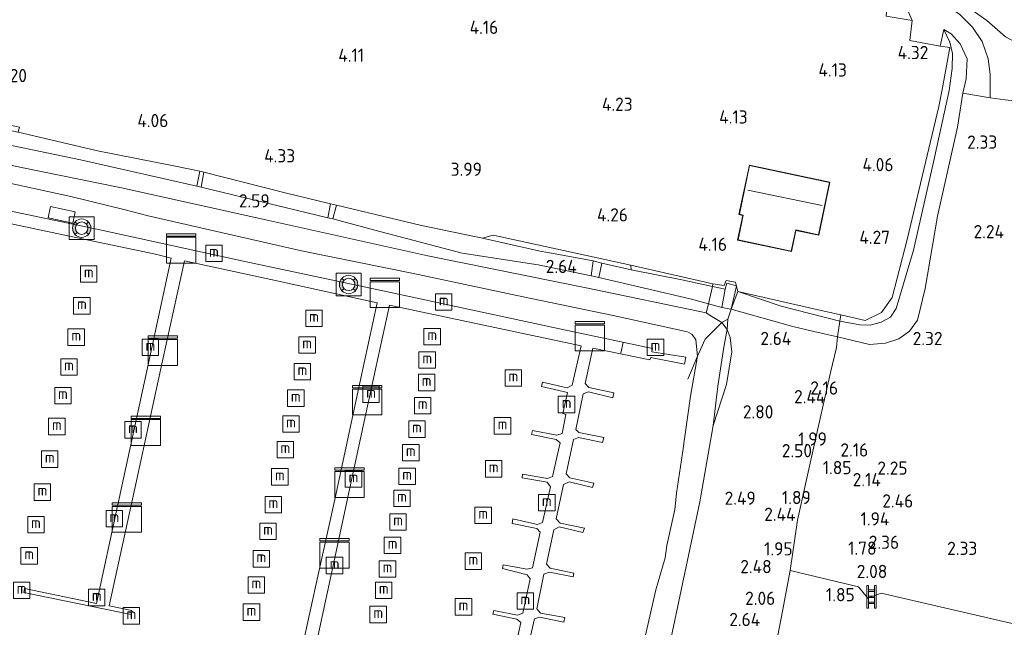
# Model space of a CAD drawing. Extents: x 141961 to 144947, y 416202 to 417778.
# Tile 88 of 122: x 143642 to 143776, y 417292 to 417375. Entities that reach past the tile are written whole.
import ezdxf
from ezdxf.enums import TextEntityAlignment as Align

# ---------------------------------------------------------------- set-up
doc = ezdxf.new("R2010")
doc.units = 0
for name, color, linetype, lineweight in [('B-ME-GR-GRAS-GV', 60, 'Continuous', 13), ('B-ME-GR-STRUIK-GV', 90, 'Continuous', 13), ('B-ME-GW-TALUD_KRUIN-G', 90, 'Continuous', 18), ('B-ME-GW-TALUD_TEEN-G', 90, 'Continuous', 18), ('B-ME-IE-MEUBILAIR_WATERWEGMEUBILAIR-S', 150, 'Continuous', 25), ('B-ME-IE-MEUBILAIR_WEGMEUBILAIR-S', 7, 'Continuous', 25), ('B-ME-IE-TERREINAFSCHEIDING_DOORGANG-G', 210, 'Continuous', 18), ('B-ME-IE-TERREINAFSCHEIDING_KUNSTMATIG_HEKWERK-G', 20, 'IE-TERREINAFSCHEIDING-KUNSTMATIG', 18), ('B-ME-KG-KADASTRAAL_DAKRAND-G', 170, 'Continuous', 18), ('B-ME-KG-KADASTRAAL_NOK-G', 10, 'Continuous', 18), ('B-ME-KW-KUNSTWERK_PONTON-GV', 170, 'Continuous', 18), ('B-ME-KW-KUNSTWERK_STEIGER-GV', 170, 'Continuous', 18), ('B-ME-OB-OEVERVOORZIENING-G', 7, 'Continuous', 18), ('B-ME-OG-BEBOUWING_TRAP-GV', 7, 'Continuous', 18), ('B-ME-OG-BEBOUWING_WONINGBOUW-GV', 7, 'Continuous', 18), ('B-ME-OG-HOOGTEPUNT-S', 7, 'Continuous', 25), ('B-ME-OG-TERREIN_RECREATIE-GV', 7, 'Continuous', 18), ('B-ME-OG-WATER_HAVEN-GV', 170, 'Continuous', 18), ('B-ME-VH-VERHARDING_BETON-GV', 252, 'Continuous', 18), ('B-ME-VH-VERHARDING_HALFVERHARDING-GV', 252, 'Continuous', 18)]:
    doc.layers.add(name, color=color, linetype=linetype, lineweight=lineweight)
doc.layers.add('B-ME-OG-BEBOUWING_TRAP-S', color=7, linetype='Continuous')
doc.styles.add('NLCS-ISO', font='NLCS-ISO.ttf')
doc.styles.add('NLCS-ISO-ANNOTATIVE-T18', font='NLCS-ISO.ttf', dxfattribs={"height": 1.8})
doc.linetypes.add('IE-TERREINAFSCHEIDING-KUNSTMATIG', pattern='A,4,[82,NLCS.SHX,S=0.75,R=90,X=0,Y=0],4,-2', length=10)

# ---------------------------------------------------------------- blocks, each defined once
blk = doc.blocks.new('SAL-HOOGTELABEL-SO')
at = {"color": 0, "linetype": 'ByBlock', "lineweight": -2, "style": 'NLCS-ISO-ANNOTATIVE-T18'}
blk.add_attdef('HOOGTE', text='', height=1.8, dxfattribs=at).set_placement((2.79, 0), align=Align.RIGHT)
blk = doc.blocks.new('SIE-WATER_MEERPAAL-SO')
at = {"color": 0, "linetype": 'ByBlock', "lineweight": 18}
blk.add_lwpolyline([(-1.12, -1.12), (1.12, -1.12), (1.12, 1.12), (-1.12, 1.12)], close=True, dxfattribs=at)
at = {"color": 0, "linetype": 'ByBlock', "lineweight": 18, "style": 'NLCS-ISO'}
blk.add_text('m', height=1.5, dxfattribs=at).set_placement((0, 0.28), align=Align.MIDDLE_CENTER)
blk = doc.blocks.new('SOG-WEG_TRAP-SO')
at = {"color": 0, "linetype": 'ByBlock', "lineweight": 18}
for points in [[(-0.42, -1.55), (-0.42, 1.55), (-0.62, 1.55), (-0.62, -1.55)], [(0.42, 1.55), (0.62, 1.55), (0.62, -1.55), (0.42, -1.55)]]:
    blk.add_lwpolyline(points, close=True, dxfattribs=at)
for points in [[(0.42, 0.93), (-0.42, 0.93)], [(0.42, 0.73), (-0.42, 0.73)], [(0.42, 0.1), (-0.42, 0.1)], [(0.42, -0.1), (-0.42, -0.1)], [(0.42, -0.72), (-0.42, -0.72)], [(0.42, -0.92), (-0.42, -0.92)]]:
    blk.add_lwpolyline(points, dxfattribs=at)
blk = doc.blocks.new('SKL-DATA_KAST-SO')
at = {"color": 0, "linetype": 'ByBlock', "lineweight": 18}
for points in [[(-2, 2), (2, 2), (2, 1.68), (-2, 1.68)], [(-2, 1.52), (2, 1.52), (2, -2), (-2, -2)]]:
    blk.add_lwpolyline(points, close=True, dxfattribs=at)
blk = doc.blocks.new('SOG-WATER_REDDINGSMIDDEL-SO')
at = {"linetype": 'ByBlock', "lineweight": 18}
h = blk.add_hatch(color=0, dxfattribs=at)
h.dxf.hatch_style = 1
h.paths.add_polyline_path([(1.25, 0, 0.187058), (0.92, 0.84), (0.63, 0.57, -0.187058), (0.85, 0, -0.187058), (0.63, -0.57), (0.92, -0.84, 0.187058)])
h.paths.add_polyline_path([(-0.63, 0.57), (-0.92, 0.84, 0.187058), (-1.25, 0, 0.187058), (-0.92, -0.84), (-0.63, -0.57, -0.187058), (-0.85, 0, -0.187058)])
at = {"color": 0, "linetype": 'ByBlock', "lineweight": 18}
blk.add_lwpolyline([(1.7, 1.55), (-1.7, 1.55), (-1.7, -1.55), (1.7, -1.55)], close=True, dxfattribs=at)
for points in [[(-0.63, 0.57), (-0.92, 0.84)], [(0.92, 0.84), (0.63, 0.57)], [(-0.63, -0.57), (-0.92, -0.84)], [(0.92, -0.84), (0.63, -0.57)]]:
    blk.add_lwpolyline(points, dxfattribs=at)
for radius in [1.25, 0.85]:
    blk.add_circle((0, 0), radius, dxfattribs=at)

msp = doc.modelspace()

# ---------------------------------------------------------------- linework, layer by layer
at = {"layer": 'B-ME-GR-GRAS-GV'}
for points in [[(143807.23, 417378.01, 6.77), (143807.83, 417365.33, 2.04), (143794.62, 417367.05, 1.8), (143780.45, 417369.77, 2.02), (143775.86, 417372.22, 2.82), (143773.32, 417374.43, 3.6), (143770.55, 417376.36, 4.09), (143767.11, 417378.21, 4.55), (143763.11, 417380.15, 5.04), (143759.36, 417382.41, 5.69), (143755.59, 417385.49, 6.65), (143757.15, 417385.49, 6.75), (143767.06, 417383.86, 6.84), (143780.19, 417382.37, 6.89), (143792.66, 417380.07, 6.77)], [(143807.83, 417365.33, 2.04), (143808.2, 417359.72, 1.92), (143799.45, 417360.94, 1.93), (143778.19, 417363.37, 2.17), (143775.81, 417363.64, 2.73), (143773.79, 417363.9, 2.92), (143773.78, 417367.15, 3.12), (143773.51, 417369.22, 3.06), (143772.66, 417371.58, 3.42), (143771.36, 417373.51, 3.64), (143769.63, 417375.26, 3.99), (143766.97, 417377.03, 4.41), (143762.21, 417380.06, 5.09), (143757.83, 417382.9, 5.93), (143756.17, 417384.32, 6.32), (143755.59, 417385.49, 6.65), (143759.36, 417382.41, 5.69), (143763.11, 417380.15, 5.04), (143767.11, 417378.21, 4.55), (143770.55, 417376.36, 4.09), (143773.32, 417374.43, 3.6), (143775.86, 417372.22, 2.82), (143780.45, 417369.77, 2.02), (143794.62, 417367.05, 1.8)], [(143763.87, 417333.68, 2.46), (143762.78, 417332.21, 2.44), (143761.33, 417331.16, 2.41), (143759.54, 417330.54, 2.5), (143757.35, 417330.36, 2.56), (143753.01, 417331.41, 2.63), (143753.33, 417333.54, 4.22), (143756.04, 417333.06, 4.08), (143757.44, 417333.02, 4.15), (143758.95, 417333.41, 4.14), (143760.22, 417334.07, 4.15), (143761, 417335.28, 4.15), (143763.36, 417343.22, 4.08), (143766.12, 417355.38, 4.09), (143768.17, 417364.92, 4.1), (143768.59, 417367.91, 4.19), (143768.65, 417369.94, 4.25), (143768.3, 417371.47, 4.16), (143767.46, 417373.19, 4.1), (143768.45, 417372.62, 3.83), (143769.68, 417371.23, 3.58), (143770.63, 417369.23, 3.26), (143770.5, 417366.48, 3.06), (143770.07, 417364.55, 3), (143769.34, 417359.93, 2.82), (143766.6, 417347.84, 2.58), (143764.93, 417337.97, 2.54)], [(143760.22, 417334.07, 4.15), (143758.95, 417333.41, 4.14), (143757.44, 417333.02, 4.15), (143756.04, 417333.06, 4.08), (143753.33, 417333.54, 4.22), (143753.47, 417334.39, 4.3), (143756.76, 417333.62, 4.19), (143758.98, 417334.72, 4.21), (143760.44, 417336.76, 4.22), (143762.49, 417344.64, 4.17), (143766.79, 417362.74, 4.21), (143767.27, 417365.25, 4.27), (143768.27, 417370.74, 4.28), (143766.99, 417370.95, 4.33), (143767.46, 417373.19, 4.1), (143768.3, 417371.47, 4.16), (143768.65, 417369.94, 4.25), (143768.59, 417367.91, 4.19), (143768.17, 417364.92, 4.1), (143766.12, 417355.38, 4.09), (143763.36, 417343.22, 4.08), (143761, 417335.28, 4.15)], [(143724.91, 417341.18, 4.04), (143724.93, 417340.54, 3.98), (143720.98, 417341.45, 3.93), (143719.8, 417341.74, 3.93), (143713.62, 417342.88, 3.93), (143712.57, 417343.07, 3.98), (143704.74, 417344.84, 3.95), (143706.17, 417345.24, 4.13)], [(143737.73, 417337.88, 4.05), (143737.29, 417335.42, 2.82), (143735.46, 417335.9, 2.64), (143736, 417338.28, 3.99)], [(143739.14, 417338.86, 4.34), (143739.47, 417337.57, 4.14), (143738.53, 417335.2, 2.86), (143739.1, 417337.52, 4.18), (143739.26, 417338.35, 4.21), (143737.95, 417338.72, 4.25), (143737.73, 417337.88, 4.05), (143736, 417338.28, 3.99), (143736.07, 417338.62, 4.24), (143737.58, 417338.41, 4.25), (143737.85, 417339.09, 4.31)], [(143753.33, 417333.54, 4.22), (143753.01, 417331.41, 2.63), (143749.79, 417332.12, 2.77), (143746.93, 417332.8, 2.83), (143738.53, 417335.2, 2.86), (143739.47, 417337.57, 4.14), (143745.35, 417335.58, 4.15)], [(143753.47, 417334.39, 4.3), (143753.33, 417333.54, 4.22), (143745.35, 417335.58, 4.15), (143739.47, 417337.57, 4.14), (143750.8, 417335.01, 4.3)], [(143738.1, 417333.83, 2.73), (143737.26, 417333.36, 2.55), (143735.93, 417334.16, 2.47), (143735.15, 417334.67, 2.42), (143735.46, 417335.9, 2.64), (143737.29, 417335.42, 2.82), (143738.53, 417335.2, 2.86)], [(143738.1, 417333.83, 2.73), (143737.98, 417332.41, 2.62), (143737.26, 417333.36, 2.55)], [(143737.92, 417324.94, 2.61), (143736.11, 417319.38, 2.54), (143736.75, 417324.73, 2.33), (143737.53, 417330.01, 2.28), (143737.98, 417332.41, 2.62), (143738.4, 417331.34, 2.54), (143738.62, 417329.36, 2.6)]]:
    msp.add_polyline3d(points, close=True, dxfattribs=at)
for points in [[(143762.38, 417376.2, 4.56), (143763.14, 417374.41, 4.45), (143759.63, 417375.01, 4.56)], [(143792.72, 417288.77, 2.34), (143774.97, 417292.87, 2.33), (143758.96, 417296.56, 2.33), (143757.11, 417295.88, 2.25), (143755.84, 417297.43, 2.21), (143746.56, 417299.66, 2.18), (143747.56, 417306.51, 1.95), (143749.64, 417315.86, 2.13), (143752.04, 417326.58, 2.5), (143752.85, 417329.95, 2.61), (143753.01, 417331.41, 2.63), (143757.35, 417330.36, 2.56), (143759.54, 417330.54, 2.5), (143761.33, 417331.16, 2.41), (143762.78, 417332.21, 2.44), (143763.87, 417333.68, 2.46), (143764.93, 417337.97, 2.54), (143766.6, 417347.84, 2.58), (143769.34, 417359.93, 2.82), (143770.07, 417364.55, 3), (143773.79, 417363.9, 2.92), (143775.81, 417363.64, 2.73)], [(143620.22, 417359.1, 2.44), (143642.05, 417354.45, 2.43), (143655.66, 417351.66, 2.47), (143675.66, 417347.22, 2.57), (143697.29, 417342.43, 2.47), (143719.05, 417338.04, 2.46), (143735.15, 417334.67, 2.42), (143735.93, 417334.16, 2.47), (143737.26, 417333.36, 2.55), (143734.99, 417331.11, 1.32), (143733.99, 417328.78, 1), (143733.73, 417331, 1), (143733.23, 417331.72, 1), (143732.62, 417332.11, 1), (143722.51, 417334.34, 1), (143710.28, 417336.84, 1), (143695.14, 417340.07, 1), (143680.12, 417343.09, 1), (143659.25, 417347.87, 1), (143656.15, 417348.7, 1), (143648.74, 417350.48, 1), (143635.78, 417353.32, 1)], [(143635.18, 417358.55, 2.58), (143650.06, 417355.47, 2.59), (143665.9, 417351.91, 2.77), (143666.49, 417351.76, 2.75), (143676.56, 417349.3, 2.72), (143683.7, 417347.61, 2.71), (143684.37, 417347.47, 2.7), (143690.08, 417345.93, 2.73), (143701.98, 417342.81, 2.69), (143712.29, 417341.2, 2.68), (143719.51, 417339.72, 2.57), (143720.56, 417339.48, 2.53), (143732.98, 417336.59, 2.63), (143735.46, 417335.9, 2.64), (143735.15, 417334.67, 2.42), (143719.05, 417338.04, 2.46), (143697.29, 417342.43, 2.47), (143675.66, 417347.22, 2.57), (143655.66, 417351.66, 2.47), (143642.05, 417354.45, 2.43), (143620.22, 417359.1, 2.44)], [(143730.38, 417290.56, 2.62), (143734.29, 417308.99, 2.47), (143736.11, 417319.38, 2.54), (143737.92, 417324.94, 2.61), (143738.62, 417329.36, 2.6), (143738.4, 417331.34, 2.54), (143737.98, 417332.41, 2.62), (143738.1, 417333.83, 2.73), (143738.53, 417335.2, 2.86), (143746.93, 417332.8, 2.83), (143749.79, 417332.12, 2.77), (143753.01, 417331.41, 2.63), (143752.85, 417329.95, 2.61), (143752.04, 417326.58, 2.5), (143749.64, 417315.86, 2.13), (143747.56, 417306.51, 1.95), (143746.56, 417299.66, 2.18), (143745.54, 417294.1, 2.15), (143743.6, 417283.96, 2.38)], [(143726.06, 417287.28, 1), (143728.29, 417297.04, 1), (143729.58, 417301.37, 1), (143729.8, 417303.05, 1), (143730.89, 417307.94, 1), (143731.11, 417310.16, 1), (143731.93, 417315.59, 1), (143733.03, 417323.33, 1), (143733.99, 417328.78, 1), (143734.99, 417331.11, 1.32), (143737.26, 417333.36, 2.55), (143737.98, 417332.41, 2.62), (143737.53, 417330.01, 2.28), (143736.75, 417324.73, 2.33), (143736.11, 417319.38, 2.54), (143734.29, 417308.99, 2.47), (143730.38, 417290.56, 2.62)], [(143777.87, 417256.36, 2.12), (143773.6, 417254.72, 2.25), (143768.94, 417252.46, 2.31), (143764.95, 417251.16, 2.25), (143761.69, 417251.1, 2.23), (143756.98, 417252.2, 2.29), (143753.23, 417253.38, 2.34), (143749.24, 417254.12, 2.35), (143743.15, 417254.18, 2.32), (143740.7, 417253.66, 2.27), (143737.76, 417252.16, 2.33), (143740.36, 417266.59, 2.35), (143743.6, 417283.96, 2.38), (143745.54, 417294.1, 2.15), (143746.56, 417299.66, 2.18), (143755.84, 417297.43, 2.21), (143757.11, 417295.88, 2.25), (143758.96, 417296.56, 2.33), (143774.97, 417292.87, 2.33), (143792.72, 417288.77, 2.34)]]:
    msp.add_polyline3d(points, dxfattribs=at)
at = {"layer": 'B-ME-GR-STRUIK-GV'}
for points in [[(143666.3, 417353.95, 4.12), (143665.9, 417351.91, 2.77), (143650.06, 417355.47, 2.59), (143635.18, 417358.55, 2.58), (143622.02, 417361.49, 2.56), (143610.19, 417363.53, 2.71), (143610.88, 417365.83, 3.98), (143632.25, 417361.22, 3.93), (143641.59, 417359.25, 4.06), (143643.72, 417358.76, 4.04), (143652.38, 417356.69, 3.96), (143663, 417354.61, 4.08)], [(143684.07, 417349.52, 4.05), (143683.7, 417347.61, 2.71), (143676.56, 417349.3, 2.72), (143666.49, 417351.76, 2.75), (143666.84, 417353.81, 4.12), (143677.91, 417350.99, 4.08)], [(143719.8, 417341.74, 3.93), (143719.51, 417339.72, 2.57), (143712.29, 417341.2, 2.68), (143701.98, 417342.81, 2.69), (143690.08, 417345.93, 2.73), (143684.37, 417347.47, 2.7), (143684.88, 417349.32, 4.05), (143696.42, 417346.57, 4.01), (143704.74, 417344.84, 3.95), (143712.57, 417343.07, 3.98), (143713.62, 417342.88, 3.93)], [(143736, 417338.28, 3.99), (143735.46, 417335.9, 2.64), (143732.98, 417336.59, 2.63), (143720.56, 417339.48, 2.53), (143720.98, 417341.45, 3.93), (143724.93, 417340.54, 3.98), (143731.83, 417339.17, 3.94)]]:
    msp.add_polyline3d(points, close=True, dxfattribs=at)
at = {"layer": 'B-ME-GW-TALUD_KRUIN-G'}
for points in [[(143767.46, 417373.19, 4.1), (143768.3, 417371.47, 4.16), (143768.65, 417369.94, 4.25), (143768.59, 417367.91, 4.19), (143768.17, 417364.92, 4.1), (143766.12, 417355.38, 4.09), (143763.36, 417343.22, 4.08), (143761, 417335.28, 4.15), (143760.22, 417334.07, 4.15), (143758.95, 417333.41, 4.14), (143757.44, 417333.02, 4.15), (143756.04, 417333.06, 4.08), (143753.33, 417333.54, 4.22), (143745.35, 417335.58, 4.15), (143739.47, 417337.57, 4.14)], [(143620.22, 417359.1, 2.44), (143642.05, 417354.45, 2.43), (143655.66, 417351.66, 2.47), (143675.66, 417347.22, 2.57), (143697.29, 417342.43, 2.47), (143719.05, 417338.04, 2.46), (143735.15, 417334.67, 2.42), (143735.93, 417334.16, 2.47), (143737.26, 417333.36, 2.55), (143737.98, 417332.41, 2.62), (143738.4, 417331.34, 2.54), (143738.62, 417329.36, 2.6), (143737.92, 417324.94, 2.61), (143736.11, 417319.38, 2.54)], [(143719.8, 417341.74, 3.93), (143713.62, 417342.88, 3.93), (143712.57, 417343.07, 3.98), (143704.74, 417344.84, 3.95)], [(143736, 417338.28, 3.99), (143731.83, 417339.17, 3.94), (143724.93, 417340.54, 3.98), (143720.98, 417341.45, 3.93)], [(143737.73, 417337.88, 4.05), (143736, 417338.28, 3.99)]]:
    msp.add_polyline3d(points, dxfattribs=at)
at = {"layer": 'B-ME-GW-TALUD_TEEN-G'}
for points in [[(143755.59, 417385.49, 6.65), (143759.36, 417382.41, 5.69), (143763.11, 417380.15, 5.04), (143767.11, 417378.21, 4.55), (143770.55, 417376.36, 4.09), (143773.32, 417374.43, 3.6), (143775.86, 417372.22, 2.82), (143780.45, 417369.77, 2.02), (143794.62, 417367.05, 1.8), (143807.83, 417365.33, 2.04)], [(143738.53, 417335.2, 2.86), (143746.93, 417332.8, 2.83), (143749.79, 417332.12, 2.77), (143753.01, 417331.41, 2.63), (143757.35, 417330.36, 2.56), (143759.54, 417330.54, 2.5), (143761.33, 417331.16, 2.41), (143762.78, 417332.21, 2.44), (143763.87, 417333.68, 2.46), (143764.93, 417337.97, 2.54), (143766.6, 417347.84, 2.58), (143769.34, 417359.93, 2.82), (143770.07, 417364.55, 3), (143770.5, 417366.48, 3.06), (143770.63, 417369.23, 3.26), (143769.68, 417371.23, 3.58), (143768.45, 417372.62, 3.83), (143767.46, 417373.19, 4.1)], [(143610.19, 417363.53, 2.71), (143622.02, 417361.49, 2.56), (143635.18, 417358.55, 2.58), (143650.06, 417355.47, 2.59), (143665.9, 417351.91, 2.77)], [(143666.49, 417351.76, 2.75), (143676.56, 417349.3, 2.72), (143683.7, 417347.61, 2.71)], [(143684.37, 417347.47, 2.7), (143690.08, 417345.93, 2.73), (143701.98, 417342.81, 2.69), (143712.29, 417341.2, 2.68), (143719.51, 417339.72, 2.57)], [(143720.56, 417339.48, 2.53), (143732.98, 417336.59, 2.63), (143735.46, 417335.9, 2.64), (143737.29, 417335.42, 2.82)]]:
    msp.add_polyline3d(points, dxfattribs=at)
at = {"layer": 'B-ME-IE-TERREINAFSCHEIDING_DOORGANG-G'}
for points in [[(143766.99, 417370.95, 4.33), (143762.85, 417371.72, 4.32)], [(143770.07, 417364.55, 3), (143773.79, 417363.9, 2.92), (143775.81, 417363.64, 2.73)], [(143737.85, 417339.09, 4.31), (143739.14, 417338.86, 4.34)], [(143723.52, 417329.18, 1.56), (143723.85, 417330.63, 1.48)], [(143752.85, 417329.95, 2.61), (143752.04, 417326.58, 2.5)]]:
    msp.add_polyline3d(points, dxfattribs=at)
at = {"layer": 'B-ME-IE-TERREINAFSCHEIDING_KUNSTMATIG_HEKWERK-G'}
for points in [[(143762.85, 417371.72, 4.32), (143763.14, 417374.41, 4.45), (143759.63, 417375.01, 4.56), (143759.76, 417376.52, 4.64), (143754.07, 417377.39, 4.62), (143754.26, 417378.78, 4.69), (143747.69, 417380.24, 4.75)], [(143739.14, 417338.86, 4.34), (143739.47, 417337.57, 4.14), (143750.8, 417335.01, 4.3), (143753.47, 417334.39, 4.3), (143756.76, 417333.62, 4.19), (143758.98, 417334.72, 4.21), (143760.44, 417336.76, 4.22), (143762.49, 417344.64, 4.17), (143766.79, 417362.74, 4.21), (143767.27, 417365.25, 4.27), (143768.27, 417370.74, 4.28), (143766.99, 417370.95, 4.33)], [(143610.99, 417366.23, 4.19), (143622.36, 417363.96, 4.15), (143632.27, 417361.93, 4.02), (143641.76, 417359.9, 4.02), (143641.59, 417359.25, 4.06), (143643.72, 417358.76, 4.04), (143652.38, 417356.69, 3.96), (143663, 417354.61, 4.08), (143666.3, 417353.95, 4.12)], [(143684.07, 417349.52, 4.05), (143677.91, 417350.99, 4.08), (143666.84, 417353.81, 4.12)], [(143704.74, 417344.84, 3.95), (143696.42, 417346.57, 4.01), (143684.88, 417349.32, 4.05)], [(143704.74, 417344.84, 3.95), (143706.17, 417345.24, 4.13), (143724.91, 417341.18, 4.04), (143736.07, 417338.62, 4.24), (143737.58, 417338.41, 4.25), (143737.85, 417339.09, 4.31)], [(143735.15, 417334.67, 2.42), (143735.46, 417335.9, 2.64), (143736, 417338.28, 3.99), (143736.07, 417338.62, 4.24)], [(143732.65, 417325.64, 1.01), (143733.99, 417328.78, 1), (143734.99, 417331.11, 1.32), (143737.26, 417333.36, 2.55), (143738.1, 417333.83, 2.73), (143738.53, 417335.2, 2.86), (143739.47, 417337.57, 4.14)], [(143752.85, 417329.95, 2.61), (143753.01, 417331.41, 2.63), (143753.33, 417333.54, 4.22), (143753.47, 417334.39, 4.3)], [(143738.1, 417333.83, 2.73), (143737.98, 417332.41, 2.62), (143737.53, 417330.01, 2.28), (143736.75, 417324.73, 2.33), (143736.11, 417319.38, 2.54)], [(143746.56, 417299.66, 2.18), (143747.56, 417306.51, 1.95), (143749.64, 417315.86, 2.13), (143752.04, 417326.58, 2.5)], [(143736.11, 417319.38, 2.54), (143734.29, 417308.99, 2.47), (143730.38, 417290.56, 2.62), (143727.39, 417276.63, 2.71), (143724.06, 417262.26, 2.49), (143723.17, 417258.45, 2.33)], [(143737.76, 417252.16, 2.33), (143740.36, 417266.59, 2.35), (143743.6, 417283.96, 2.38), (143745.54, 417294.1, 2.15), (143746.56, 417299.66, 2.18), (143755.84, 417297.43, 2.21), (143757.11, 417295.88, 2.25), (143758.96, 417296.56, 2.33), (143774.97, 417292.87, 2.33), (143792.72, 417288.77, 2.34), (143811.36, 417284.24, 2.3)]]:
    msp.add_polyline3d(points, dxfattribs=at)
at = {"layer": 'B-ME-KG-KADASTRAAL_DAKRAND-G'}
msp.add_polyline3d([(143750.41, 417345.3, 6.7), (143747.32, 417345.95, 6.75), (143746.71, 417343.07, 6.67), (143739.48, 417344.59, 6.74), (143740.2, 417347.97, 6.91), (143739.67, 417348.08, 6.92), (143741.06, 417354.69, 6.88), (143751.9, 417352.41, 6.83)], close=True, dxfattribs=at)
at = {"layer": 'B-ME-KG-KADASTRAAL_NOK-G'}
msp.add_polyline3d([(143740.81, 417351.34, 7.78), (143750.92, 417349.29, 7.68)], dxfattribs=at)
at = {"layer": 'B-ME-KW-KUNSTWERK_PONTON-GV'}
msp.add_polyline3d([(143649.35, 417348.42, 1.15), (143649.02, 417346.88, 1.16), (143645.65, 417347.61, 1.19), (143645.99, 417349.15, 1.19)], close=True, dxfattribs=at)
at = {"layer": 'B-ME-KW-KUNSTWERK_STEIGER-GV'}
for points in [[(143631.94, 417350.33, 1.49), (143652.94, 417345.9, 1.53), (143672.39, 417341.64, 1.48), (143691.4, 417337.63, 1.61), (143715.42, 417332.48, 1.52), (143727.87, 417329.84, 1.5), (143727.77, 417329.36, 1.45), (143732.4, 417328.63, 1.19), (143732.21, 417327.72, 1.21), (143727.63, 417328.59, 1.5), (143727.49, 417328.27, 1.45), (143719.75, 417329.87, 1.5), (143718.7, 417325.09, 1.56), (143719.19, 417324.53, 1.54), (143722.61, 417323.8, 1.54), (143722.47, 417323.14, 1.54), (143719.14, 417323.94, 1.54), (143718.43, 417323.69, 1.56), (143717.42, 417318.84, 1.54), (143717.83, 417318.39, 1.56), (143721.24, 417317.74, 1.41), (143721.03, 417317.05, 1.4), (143717.79, 417317.75, 1.53), (143717.09, 417317.45, 1.52), (143716.12, 417312.79, 1.52), (143716.61, 417312.23, 1.47), (143719.88, 417311.51, 1.4), (143719.7, 417310.95, 1.41), (143716.5, 417311.7, 1.47), (143715.76, 417311.35, 1.5), (143714.74, 417306.67, 1.49), (143715.3, 417306.09, 1.48), (143718.61, 417305.41, 1.48), (143718.39, 417304.8, 1.47), (143715.14, 417305.59, 1.48), (143714.45, 417305.2, 1.49), (143713.45, 417300.5, 1.52), (143713.95, 417299.98, 1.48), (143717.17, 417299.29, 1.46), (143717.04, 417298.81, 1.46), (143713.83, 417299.44, 1.48), (143713.07, 417299.14, 1.54), (143712.1, 417294.45, 1.51), (143712.6, 417293.87, 1.48), (143715.92, 417293.26, 1.43), (143715.77, 417292.63, 1.46), (143712.49, 417293.31, 1.51), (143711.78, 417293.09, 1.54), (143710.7, 417288.38, 1.54)], [(143680.15, 417288.97, 1.51), (143682.43, 417299.29, 1.5), (143684.55, 417308.89, 1.5), (143688.05, 417325.15, 1.57), (143690.39, 417336.05, 1.57), (143676.98, 417338.97, 1.62), (143664.19, 417341.75, 1.62), (143661.22, 417328.15, 1.62), (143657.66, 417311.82, 1.62), (143653.95, 417294.85, 1.59), (143657.04, 417294.23, 1.48), (143656.96, 417293.65, 1.56), (143642.35, 417296.67, 1.52), (143642.43, 417297.22, 1.45), (143652.25, 417295.17, 1.6), (143655.11, 417308.41, 1.6), (143659.31, 417327.84, 1.64), (143662.4, 417342.12, 1.64), (143660.25, 417342.65, 1.47), (143647.69, 417345.29, 1.47), (143635.05, 417347.95, 1.64)], [(143708.9, 417287.76, 1.49), (143709.93, 417292.58, 1.54), (143709.38, 417293.03, 1.52), (143706.12, 417293.72, 1.52), (143706.26, 417294.21, 1.5), (143709.49, 417293.56, 1.52), (143710.23, 417293.85, 1.51), (143711.2, 417298.51, 1.51), (143710.79, 417299.08, 1.49), (143707.44, 417299.9, 1.48), (143707.56, 417300.43, 1.47), (143710.81, 417299.82, 1.5), (143711.53, 417300.02, 1.46), (143712.58, 417304.86, 1.52), (143712.1, 417305.34, 1.52), (143708.75, 417306.04, 1.49), (143708.86, 417306.66, 1.47), (143712.19, 417305.92, 1.5), (143712.89, 417306.19, 1.52), (143713.96, 417311.04, 1.52), (143713.53, 417311.65, 1.52), (143710.11, 417312.27, 1.53), (143710.18, 417312.76, 1.51), (143713.57, 417312.15, 1.52), (143714.23, 417312.43, 1.52), (143715.27, 417316.99, 1.58), (143714.74, 417317.47, 1.53), (143711.4, 417318.15, 1.54), (143711.54, 417318.7, 1.54), (143714.83, 417318.05, 1.47), (143715.57, 417318.28, 1.57), (143716.05, 417320.85, 1.51), (143715.67, 417320.98, 1.49), (143716.29, 417323.87, 1.48), (143712.76, 417324.66, 1.48), (143712.91, 417325.24, 1.48), (143716.25, 417324.5, 1.47), (143716.91, 417324.84, 1.54), (143718.13, 417330.21, 1.57), (143703.42, 417333.31, 1.66), (143692.07, 417335.7, 1.66), (143690.19, 417327.01, 1.66), (143687.21, 417313.2, 1.41), (143684.02, 417298.44, 1.41), (143681.85, 417288.38, 1.41)]]:
    msp.add_polyline3d(points, dxfattribs=at)
at = {"layer": 'B-ME-OB-OEVERVOORZIENING-G'}
msp.add_polyline3d([(143726.06, 417287.28, 1), (143728.29, 417297.04, 1), (143729.58, 417301.37, 1), (143729.8, 417303.05, 1), (143730.89, 417307.94, 1), (143731.11, 417310.16, 1), (143731.93, 417315.59, 1), (143733.03, 417323.33, 1), (143733.99, 417328.78, 1), (143733.73, 417331, 1), (143733.23, 417331.72, 1), (143732.62, 417332.11, 1), (143722.51, 417334.34, 1), (143710.28, 417336.84, 1), (143695.14, 417340.07, 1), (143680.12, 417343.09, 1), (143659.25, 417347.87, 1), (143656.15, 417348.7, 1), (143648.74, 417350.48, 1), (143635.78, 417353.32, 1)], dxfattribs=at)
at = {"layer": 'B-ME-OG-BEBOUWING_TRAP-GV'}
for points in [[(143666.84, 417353.81, 4.12), (143666.49, 417351.76, 2.75), (143665.9, 417351.91, 2.77), (143666.3, 417353.95, 4.12)], [(143684.88, 417349.32, 4.05), (143684.37, 417347.47, 2.7), (143683.7, 417347.61, 2.71), (143684.07, 417349.52, 4.05)], [(143720.98, 417341.45, 3.93), (143720.56, 417339.48, 2.53), (143719.51, 417339.72, 2.57), (143719.8, 417341.74, 3.93)], [(143739.1, 417337.52, 4.18), (143738.53, 417335.2, 2.86), (143737.29, 417335.42, 2.82), (143737.73, 417337.88, 4.05), (143737.95, 417338.72, 4.25), (143739.26, 417338.35, 4.21)]]:
    msp.add_polyline3d(points, close=True, dxfattribs=at)
at = {"layer": 'B-ME-OG-BEBOUWING_WONINGBOUW-GV'}
msp.add_polyline3d([(143751.96, 417352.44, 4.35), (143750.45, 417345.24, 4.35), (143747.36, 417345.89, 4.35), (143746.75, 417343.01, 4.35), (143739.42, 417344.55, 4.35), (143740.14, 417347.93, 4.35), (143739.61, 417348.04, 4.35), (143741.02, 417354.75, 4.35)], close=True, dxfattribs=at)
at = {"layer": 'B-ME-OG-TERREIN_RECREATIE-GV'}
msp.add_polyline3d([(143759.63, 417375.01, 4.56), (143763.14, 417374.41, 4.45), (143762.85, 417371.72, 4.32), (143766.99, 417370.95, 4.33), (143768.27, 417370.74, 4.28), (143767.27, 417365.25, 4.27), (143766.79, 417362.74, 4.21), (143762.49, 417344.64, 4.17), (143760.44, 417336.76, 4.22), (143758.98, 417334.72, 4.21), (143756.76, 417333.62, 4.19), (143753.47, 417334.39, 4.3), (143750.8, 417335.01, 4.3), (143739.47, 417337.57, 4.14), (143739.14, 417338.86, 4.34), (143737.85, 417339.09, 4.31), (143737.58, 417338.41, 4.25), (143736.07, 417338.62, 4.24), (143724.91, 417341.18, 4.04), (143706.17, 417345.24, 4.13), (143704.74, 417344.84, 3.95), (143696.42, 417346.57, 4.01), (143684.88, 417349.32, 4.05), (143684.07, 417349.52, 4.05), (143677.91, 417350.99, 4.08), (143666.84, 417353.81, 4.12), (143666.3, 417353.95, 4.12), (143663, 417354.61, 4.08), (143652.38, 417356.69, 3.96), (143643.72, 417358.76, 4.04), (143641.59, 417359.25, 4.06)], dxfattribs=at)
msp.add_polyline3d([(143740.14, 417347.93, 4.35), (143739.42, 417344.55, 4.35), (143746.75, 417343.01, 4.35), (143747.36, 417345.89, 4.35), (143750.45, 417345.24, 4.35), (143751.96, 417352.44, 4.35), (143741.02, 417354.75, 4.35), (143739.61, 417348.04, 4.35)], close=True, dxfattribs=at)
at = {"layer": 'B-ME-OG-WATER_HAVEN-GV'}
msp.add_polyline3d([(143635.78, 417353.32, 1), (143648.74, 417350.48, 1), (143656.15, 417348.7, 1), (143659.25, 417347.87, 1), (143680.12, 417343.09, 1), (143695.14, 417340.07, 1), (143710.28, 417336.84, 1), (143722.51, 417334.34, 1), (143732.62, 417332.11, 1), (143733.23, 417331.72, 1), (143733.73, 417331, 1), (143733.99, 417328.78, 1), (143733.03, 417323.33, 1), (143731.93, 417315.59, 1), (143731.11, 417310.16, 1), (143730.89, 417307.94, 1), (143729.8, 417303.05, 1), (143729.58, 417301.37, 1), (143728.29, 417297.04, 1), (143726.06, 417287.28, 1)], dxfattribs=at)
at = {"layer": 'B-ME-VH-VERHARDING_BETON-GV'}
msp.add_polyline3d([(143736.07, 417338.62, 4.24), (143736, 417338.28, 3.99), (143731.83, 417339.17, 3.94), (143724.93, 417340.54, 3.98), (143724.91, 417341.18, 4.04)], close=True, dxfattribs=at)
at = {"layer": 'B-ME-VH-VERHARDING_HALFVERHARDING-GV'}
msp.add_polyline3d([(143769.63, 417375.26, 3.99), (143771.36, 417373.51, 3.64), (143772.66, 417371.58, 3.42), (143773.51, 417369.22, 3.06), (143773.78, 417367.15, 3.12), (143773.79, 417363.9, 2.92), (143770.07, 417364.55, 3), (143770.5, 417366.48, 3.06), (143770.63, 417369.23, 3.26), (143769.68, 417371.23, 3.58), (143768.45, 417372.62, 3.83), (143767.46, 417373.19, 4.1), (143766.99, 417370.95, 4.33), (143762.85, 417371.72, 4.32), (143763.14, 417374.41, 4.45), (143762.38, 417376.2, 4.56)], dxfattribs=at)

# ---------------------------------------------------------------- block references
at = {"layer": 'B-ME-IE-MEUBILAIR_WATERWEGMEUBILAIR-S'}
for name, p in [('SOG-WATER_REDDINGSMIDDEL-SO', (143650.23, 417346.19, 1.58)), ('SIE-WATER_MEERPAAL-SO', (143668.21, 417342.76, 6.02)), ('SIE-WATER_MEERPAAL-SO', (143651.18, 417339.96, 3.92)), ('SOG-WATER_REDDINGSMIDDEL-SO', (143686.52, 417338.53, 1.62)), ('SIE-WATER_MEERPAAL-SO', (143650.25, 417335.64, 3.92)), ('SIE-WATER_MEERPAAL-SO', (143699.46, 417336.14, 5.47)), ('SIE-WATER_MEERPAAL-SO', (143681.82, 417333.92, 3.3)), ('SIE-WATER_MEERPAAL-SO', (143649.48, 417331.37, 3.92)), ('SIE-WATER_MEERPAAL-SO', (143680.88, 417330.31, 3.3)), ('SIE-WATER_MEERPAAL-SO', (143697.89, 417331.44, 4)), ('SIE-WATER_MEERPAAL-SO', (143659.57, 417330, 5.87)), ('SIE-WATER_MEERPAAL-SO', (143728.25, 417329.99, 5.55)), ('SIE-WATER_MEERPAAL-SO', (143697.21, 417328.28, 4)), ('SIE-WATER_MEERPAAL-SO', (143648.5, 417327.31, 3.92)), ('SIE-WATER_MEERPAAL-SO', (143680.24, 417326.67, 3.3)), ('SIE-WATER_MEERPAAL-SO', (143697.13, 417325.21, 4)), ('SIE-WATER_MEERPAAL-SO', (143708.92, 417325.81, 3.5)), ('SIE-WATER_MEERPAAL-SO', (143689.58, 417323.6, 5.96)), ('SIE-WATER_MEERPAAL-SO', (143647.67, 417323.43, 3.92)), ('SIE-WATER_MEERPAAL-SO', (143679.34, 417323.07, 3.33)), ('SIE-WATER_MEERPAAL-SO', (143716.16, 417322.22, 5.43)), ('SIE-WATER_MEERPAAL-SO', (143696.6, 417322.07, 4)), ('SIE-WATER_MEERPAAL-SO', (143678.69, 417319.56, 3.32)), ('SIE-WATER_MEERPAAL-SO', (143646.84, 417319.22, 3.92)), ('SIE-WATER_MEERPAAL-SO', (143657.19, 417318.78, 5.89)), ('SIE-WATER_MEERPAAL-SO', (143695.81, 417318.87, 4)), ('SIE-WATER_MEERPAAL-SO', (143707.45, 417319.31, 3.37)), ('SIE-WATER_MEERPAAL-SO', (143677.92, 417316.08, 3.32)), ('SIE-WATER_MEERPAAL-SO', (143694.98, 417315.66, 4)), ('SIE-WATER_MEERPAAL-SO', (143645.88, 417314.78, 3.37)), ('SIE-WATER_MEERPAAL-SO', (143706.25, 417313.47, 3.35)), ('SIE-WATER_MEERPAAL-SO', (143677.17, 417312.38, 3.3)), ('SIE-WATER_MEERPAAL-SO', (143687.18, 417312.11, 5.68)), ('SIE-WATER_MEERPAAL-SO', (143694.48, 417312.45, 4)), ('SIE-WATER_MEERPAAL-SO', (143644.88, 417310.3, 3.35)), ('SIE-WATER_MEERPAAL-SO', (143693.78, 417309.46, 4)), ('SIE-WATER_MEERPAAL-SO', (143713.47, 417308.87, 5.7)), ('SIE-WATER_MEERPAAL-SO', (143676.29, 417308.61, 3.3)), ('SIE-WATER_MEERPAAL-SO', (143654.66, 417306.7, 6.05)), ('SIE-WATER_MEERPAAL-SO', (143693.25, 417306.24, 4)), ('SIE-WATER_MEERPAAL-SO', (143704.82, 417307.16, 3.41)), ('SIE-WATER_MEERPAAL-SO', (143644, 417305.88, 3.34)), ('SIE-WATER_MEERPAAL-SO', (143675.57, 417304.97, 3.32)), ('SIE-WATER_MEERPAAL-SO', (143692.5, 417303.08, 4)), ('SIE-WATER_MEERPAAL-SO', (143643.08, 417301.65, 3.37)), ('SIE-WATER_MEERPAAL-SO', (143674.65, 417301.24, 3.32)), ('SIE-WATER_MEERPAAL-SO', (143703.48, 417300.91, 3.41)), ('SIE-WATER_MEERPAAL-SO', (143684.61, 417300.33, 6.01)), ('SIE-WATER_MEERPAAL-SO', (143691.81, 417299.85, 4)), ('SIE-WATER_MEERPAAL-SO', (143642.06, 417296.96, 5.74)), ('SIE-WATER_MEERPAAL-SO', (143673.98, 417297.68, 3.65)), ('SIE-WATER_MEERPAAL-SO', (143691.3, 417296.95, 4)), ('SIE-WATER_MEERPAAL-SO', (143652.27, 417295.98, 5.84)), ('SIE-WATER_MEERPAAL-SO', (143710.55, 417295.49, 5.79)), ('SIE-WATER_MEERPAAL-SO', (143702.14, 417294.7, 3.37)), ('SIE-WATER_MEERPAAL-SO', (143656.98, 417293.49, 3.9)), ('SIE-WATER_MEERPAAL-SO', (143673.31, 417293.98, 3.66)), ('SIE-WATER_MEERPAAL-SO', (143690.55, 417293.66, 4))]:
    msp.add_blockref(name, p, dxfattribs=at)
at = {"layer": 'B-ME-IE-MEUBILAIR_WEGMEUBILAIR-S'}
for p in [(143663.74, 417343.43, 1.61), (143691.46, 417337.39, 1.58), (143719.32, 417331.5, 1.57), (143661.26, 417329.54, 1.59), (143689.05, 417322.8, 1.53), (143658.96, 417318.64, 1.66), (143686.63, 417311.59, 1.52), (143656.38, 417306.85, 1.6), (143684.61, 417301.98, 1.49)]:
    msp.add_blockref('SKL-DATA_KAST-SO', p, dxfattribs=at)
at = {"layer": 'B-ME-OG-BEBOUWING_TRAP-S'}
msp.add_blockref('SOG-WEG_TRAP-SO', (143757.63, 417296.07, 2.27), dxfattribs=at)
at = {"layer": 'B-ME-OG-HOOGTEPUNT-S'}
for p, values in [((143704.09, 417372.6, 4.16), {'HOOGTE': '4.16'}), ((143685.84, 417368.81, 4.11), {'HOOGTE': '4.11'}), ((143762.57, 417369.17, 4.32), {'HOOGTE': '4.32'}), ((143639.99, 417366.04, 4.2), {'HOOGTE': '4.20'}), ((143751.49, 417366.8, 4.13), {'HOOGTE': '4.13'}), ((143722.36, 417362.14, 4.23), {'HOOGTE': '4.23'}), ((143737.99, 417360.41, 4.13), {'HOOGTE': '4.13'}), ((143659.22, 417359.92, 4.05), {'HOOGTE': '4.06'}), ((143771.94, 417356.99, 2.33), {'HOOGTE': '2.33'}), ((143676.46, 417355.13, 4.33), {'HOOGTE': '4.33'}), ((143757.83, 417353.93, 4.06), {'HOOGTE': '4.06'}), ((143701.86, 417353.3, 3.99), {'HOOGTE': '3.99'}), ((143673, 417349.01, 2.59), {'HOOGTE': '2.59'}), ((143721.72, 417347.1, 4.26), {'HOOGTE': '4.26'}), ((143772.86, 417344.82, 2.24), {'HOOGTE': '2.24'}), ((143735.2, 417343.1, 4.16), {'HOOGTE': '4.16'}), ((143757.36, 417344.05, 4.27), {'HOOGTE': '4.27'}), ((143714.76, 417340.09, 2.64), {'HOOGTE': '2.64'}), ((143743.94, 417330.3, 2.64), {'HOOGTE': '2.64'}), ((143764.5, 417330.29, 2.31), {'HOOGTE': '2.32'}), ((143750.3, 417323.56, 2.16), {'HOOGTE': '2.16'}), ((143748.57, 417322.38, 2.44), {'HOOGTE': '2.44'}), ((143741.5, 417320.32, 2.8), {'HOOGTE': '2.80'}), ((143748.77, 417316.63, 1.99), {'HOOGTE': '1.99'}), ((143746.75, 417315.04, 2.5), {'HOOGTE': '2.50'}), ((143754.4, 417315.14, 2.16), {'HOOGTE': '2.16'}), ((143752.12, 417312.74, 1.85), {'HOOGTE': '1.85'}), ((143759.74, 417312.67, 2.25), {'HOOGTE': '2.25'}), ((143756.11, 417311.1, 2.14), {'HOOGTE': '2.14'}), ((143739.1, 417308.59, 2.49), {'HOOGTE': '2.49'}), ((143746.59, 417308.67, 1.89), {'HOOGTE': '1.89'}), ((143760.52, 417308.21, 2.46), {'HOOGTE': '2.46'}), ((143744.51, 417306.39, 2.44), {'HOOGTE': '2.44'}), ((143757.27, 417305.77, 1.94), {'HOOGTE': '1.94'}), ((143744.12, 417301.7, 1.95), {'HOOGTE': '1.95'}), ((143755.53, 417301.79, 1.77), {'HOOGTE': '1.78'}), ((143758.6, 417302.59, 2.36), {'HOOGTE': '2.36'}), ((143769.23, 417301.76, 2.33), {'HOOGTE': '2.33'}), ((143741.26, 417299.28, 2.48), {'HOOGTE': '2.48'}), ((143756.99, 417298.62, 2.08), {'HOOGTE': '2.08'}), ((143741.76, 417294.97, 2.06), {'HOOGTE': '2.06'}), ((143752.56, 417295.46, 1.85), {'HOOGTE': '1.85'}), ((143739.71, 417292.09, 2.64), {'HOOGTE': '2.64'})]:
    msp.add_blockref('SAL-HOOGTELABEL-SO', p, dxfattribs=at).add_auto_attribs(values)

doc.saveas('drawing.dxf')
